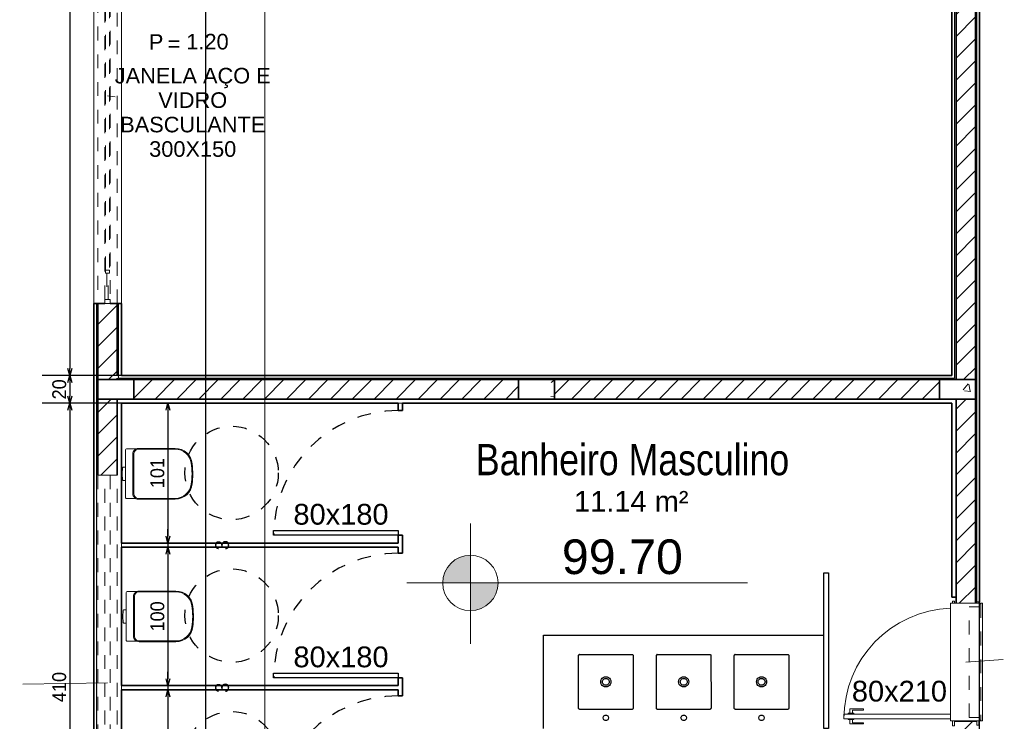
# Model space of a CAD drawing. Header units: millimetres. Extents: x -109 to 627, y -178 to 173.
# Tile 54 of 178: x -15 to -8, y 33 to 38. Entities that reach past the tile are written whole.
import ezdxf

# ---------------------------------------------------------------- set-up
doc = ezdxf.new("R2010")
doc.units = ezdxf.units.MM
for name, pattern in [('ACAD_ISO03W100', [30, 12, -18]), ('CONTINU', [0]), ('Traço Curto', [0.00153, 0.001, -0.00053])]:
    doc.linetypes.add(name, pattern=pattern)
doc.layers.add('A-PAREDE', color=5, linetype='Continuous')
doc.layers.add('LOUÇAS', color=1, linetype='Continuous')
for name, color, linetype, lineweight in [('ARQ - ALVENARIA - OSSO', 2, 'Continuous', 35), ('ARQ - BANCADAS', 2, 'Continuous', 9), ('ARQ - COTA_NÍVEL', 2, 'Continuous', 5), ('ARQ - DIVISORIA', 3, 'Continuous', 35), ('ARQ - JANELA', 2, 'Traço Curto', 5), ('ARQ - PAREDE VISTA', 4, 'Continuous', 9), ('ARQ - PAREDES_HACHURA', 9, 'Continuous', 35), ('ARQ - PAREDES_REVESTIMENTO', 3, 'Continuous', 35), ('ARQ - PILAR', 4, 'Continuous', 15), ('ARQ - PORTA', 3, 'Continuous', 9), ('ARQ - PORTA_FOLHA', 3, 'Continuous', 20), ('ARQ - PORTA_GIRO', 1, 'Continuous', 5), ('ARQ - SIMBOLO_CORTE', 2, 'Continuous', 5), ('ARQ -SIMBOLO_PORTA', 2, 'Continuous', 9), ('ARQ -TEXTO_AMBIENTE', 2, 'Continuous', 5), ('ARQ -TEXTO_JANELA', 2, 'Continuous', 9), ('Equipamentos hidráulicos', 2, 'Continuous', 5)]:
    doc.layers.add(name, color=color, linetype=linetype, lineweight=lineweight)
doc.styles.add('Arial Narrow', font='ARIALN.TTF', dxfattribs={"height": 0.225})
doc.styles.add('Arial_2', font='arial.ttf', dxfattribs={"height": 0.15})
doc.styles.add('Arial_3', font='arial.ttf', dxfattribs={"height": 0.0015})
doc.styles.add('Arial_4', font='arial.ttf', dxfattribs={"height": 0.1125})
doc.styles.add('GULIM', font='Gulim.ttf')
doc.dimstyles.new('GULIM-100', dxfattribs={"dimtxt": 0.1, "dimasz": 0.05, "dimexe": 0.2, "dimexo": 0, "dimgap": 0.025, "dimtad": 1, "dimdec": 0, "dimlfac": 100, "dimzin": 12, "dimdsep": 46, "dimtxsty": 'GULIM', "dimblk": 'OPEN30', "dimcen": 0, "dimclrd": 152, "dimclre": 152, "dimclrt": 152, "dimaunit": 1, "dimadec": 0, "dimazin": 0, "dimtfac": 1.875, "dimtdec": 0, "dimtmove": 2, "dimatfit": 3, "dimldrblk": 'OPEN30', "dimfxl": 0, "dimtolj": 1, "dimtzin": 12, "dimlwd": -1, "dimarcsym": 0})
pattern_1 = [(50, (-17.2688, 35.45875), (0.54629, -0.047295), [0.056985, -0.628837]), (355, (-17.2688, 35.45875), (-0.1054, 0.573222), [0.045988, -0.50287]), (100.451, (-17.2228, 35.45476), (0.44084, 0.525572), [0.048987, -0.533862]), (46.184, (-17.2688, 35.6107), (0.81291, -0.12603), [0.08598, -0.942756]), (96.636, (-17.2008, 35.6007), (0.71181, 0.74206), [0.07298, -0.80079]), (351.184, (-17.2688, 35.6107), (0.712045, 0.74242), [0.06898, -0.753805]), (21, (-17.1928, 35.57273), (0.454867, -0.306212), [0.056985, -0.628837]), (326, (-17.1928, 35.5727), (0.185717, 0.55245), [0.045988, -0.50287]), (71.451, (-17.1548, 35.54773), (0.64037, 0.245952), [0.048987, -0.533862]), (37.5, (-17.26879, 35.45875), (0.0092036, 0.254051), [0.024994, -0.471878, 0.024994, -0.484874, -0.504869]), (37.5, (-17.26879, 35.45875), (0.0092036, 0.254051), [-1.00674, 0.024994, -0.479876]), (7.5, (-17.2688, 35.45875), (0.200409, 0.30066), [0.024994, -0.265931, 0.024994, -0.459881, -0.19195]), (7.5, (-17.2688, 35.45875), (0.200409, 0.30066), [-0.775799, 0.024994, -0.166957]), (327.5, (-17.43874, 35.45875), (0.4063776, -0.017073), [0.024994, -0.164957, 0.024994, -0.568853, -0.788796]), (327.5, (-17.43874, 35.45875), (0.4063776, -0.017073), [-0.784797, 0.024994, -0.763802]), (317.5, (-17.51472, 35.45875), (0.443884, 0.075988), [0.024994, -0.222942, 0.024994, -0.369904, -0.559855]), (317.5, (-17.51472, 35.45875), (0.443884, 0.075988), [-0.641834, 0.024994, -0.534861])]
pattern_2 = [(45, (-17.26879, 35.45875), (-0.0791755, 0.0791755), [])]

# ---------------------------------------------------------------- blocks, each defined once
blk = doc.blocks.new('POR_PM_GIRO_1FL - 80 x 210 cm Externa-V3-NÍVEL 1')
at = {"layer": 'ARQ - PORTA'}
for p, q in [((-0.4369, 0.7393), (-0.4369, 0.8383)), ((-0.4369, 0.8383), (-0.4051, 0.8383)), ((-0.4051, 0.8183), (-0.4275, 0.8183)), ((-0.4275, 0.8183), (-0.4275, 0.7393)), ((-0.4, 0.8492), (-0.4051, 0.8492)), ((-0.4051, 0.8492), (-0.4051, 0.8283)), ((-0.4051, 0.8283), (-0.4051, 0.8073)), ((-0.4051, 0.8073), (-0.4, 0.8073)), ((-0.365, 0.8492), (-0.3599, 0.8492)), ((-0.3599, 0.8073), (-0.365, 0.8073)), ((-0.3599, 0.8492), (-0.3599, 0.8283)), ((-0.3281, 0.8383), (-0.3599, 0.8383)), ((-0.3599, 0.8283), (-0.3599, 0.8073)), ((-0.3599, 0.8183), (-0.3375, 0.8183)), ((-0.3375, 0.8183), (-0.3375, 0.7393)), ((-0.3281, 0.7393), (-0.3281, 0.8383)), ((-0.4275, 0.7393), (-0.4369, 0.7393)), ((-0.3375, 0.7393), (-0.3281, 0.7393)), ((-0.45, 0.095), (-0.415, 0.095)), ((-0.45, 0.08), (-0.45, 0.095)), ((-0.415, 0.08), (-0.45, 0.08)), ((-0.42, -0.08), (-0.42, 0.08)), ((0.435, 0.095), (0.45, 0.095)), ((0.45, 0.08), (0.435, 0.08)), ((0.45, 0.095), (0.45, 0.08)), ((-0.445, -0.08), (-0.415, -0.08)), ((-0.445, -0.095), (-0.445, -0.08)), ((-0.415, -0.095), (-0.445, -0.095)), ((0.435, -0.08), (0.445, -0.08)), ((0.445, -0.095), (0.435, -0.095)), ((0.445, -0.08), (0.445, -0.095))]:
    blk.add_line(p, q, dxfattribs=at)
at = {"layer": 'ARQ - PORTA_FOLHA'}
for p, q in [((-0.4, 0.88), (-0.365, 0.88)), ((-0.4, 0.11), (-0.4, 0.88)), ((-0.365, 0.88), (-0.365, 0.11))]:
    blk.add_line(p, q, dxfattribs=at)
at = {"layer": 'ARQ - PORTA_GIRO'}
blk.add_arc((-0.4, 0.0805), 0.8, 2.12242, 89.96776, dxfattribs=at)
blk = doc.blocks.new('JANELA BASCULANTE PRÁTICA DE REVIT - JANELA AÇO E VIDRO BASCULANTE 300X150-V5-NÍVEL 1')
at = {"layer": 'ARQ - JANELA'}
for p, q in [((1.5, 0.07), (-1.5, 0.07)), ((-1.47, 0.02), (-1.5, 0.02)), ((-1.5, 0.02), (-1.5, -0.02)), ((-1.47, -0.02), (-1.47, 0.02)), ((-1.47, 0.02), (1.47, 0.02)), ((-1.28, 0.005), (-1.47, 0.005)), ((-1.47, 0.005), (-1.47, -0.005)), ((-1.26, 0.015), (-1.28, 0.015)), ((-1.28, 0.015), (-1.28, -0.015)), ((-1.28, -0.005), (-1.28, 0.005)), ((-1.26, -0.015), (-1.26, 0.015)), ((-1.26, 0.015), (1.26, 0.015)), ((1.28, 0.015), (1.26, 0.015)), ((1.26, 0.015), (1.26, -0.015)), ((1.28, -0.015), (1.28, 0.015)), ((1.47, 0.005), (1.28, 0.005)), ((1.28, 0.005), (1.28, -0.005)), ((1.5, 0.02), (1.47, 0.02)), ((1.47, 0.02), (1.47, -0.02)), ((1.47, -0.005), (1.47, 0.005)), ((1.5, -0.02), (1.5, 0.02)), ((-1.5, -0.02), (-1.47, -0.02)), ((-1.5, -0.07), (1.4993, -0.07)), ((-1.47, -0.005), (-1.28, -0.005)), ((1.47, -0.02), (-1.47, -0.02)), ((-1.28, -0.015), (-1.26, -0.015)), ((1.26, -0.015), (-1.26, -0.015)), ((1.26, -0.015), (1.28, -0.015)), ((1.28, -0.005), (1.47, -0.005)), ((1.47, -0.02), (1.5, -0.02))]:
    blk.add_line(p, q, dxfattribs=at)
blk = doc.blocks.new('JANELA BASCULANTE PRÁTICA DE REVIT - JANELA AÇO E VIDRO BASCULANTE 300X60-6372257-NÍVEL 1')
at = {"layer": 'ARQ - JANELA'}
for p, q in [((1.5, 0.07), (-1.5, 0.07)), ((-1.5, 0.07), (-1.5, 0.02)), ((-1.5, -0.02), (-1.5, 0.02)), ((-1.5, 0.02), (1.5, 0.02)), ((1.5, 0.02), (1.5, 0.07)), ((1.5, 0.02), (1.5, -0.02)), ((-1.5, -0.02), (-1.5, -0.07)), ((1.5, -0.02), (-1.5, -0.02)), ((-1.5, -0.07), (1.5, -0.07)), ((1.5, -0.07), (1.5, -0.02))]:
    blk.add_line(p, q, dxfattribs=at)
blk = doc.blocks.new('JA Maxim Ar 1F1 - Maxim Ar 0_80x0_50-6390869-NÍVEL 1')
at = {"layer": 'ARQ - JANELA'}
for p, q in [((-0.42, 0.11), (0.42, 0.11)), ((-0.42, 0.1), (-0.42, 0.11)), ((0.42, 0.1), (-0.42, 0.1)), ((-0.4, 0.025), (-0.4, 0.1)), ((0.4, 0.1), (0.4, 0.025)), ((0.42, 0.11), (0.42, 0.1)), ((0.4, 0.025), (-0.4, 0.025))]:
    blk.add_line(p, q, dxfattribs=at)
blk = doc.blocks.new('Pedra - Peitoril - Tipo 1-6390871-NÍVEL 1')
at = {"layer": 'ARQ - BANCADAS'}
for p, q in [((-0.3803, -0.23), (-0.3803, 0)), ((0.4697, 0), (-0.3803, 0)), ((0.4697, 0), (0.4697, -0.23)), ((0.4697, -0.23), (-0.3803, -0.23))]:
    blk.add_line(p, q, dxfattribs=at)
blk = doc.blocks.new('Deca_Bacia Sanitaria Convencional Quadra_P_21 - P_21_Branco Gelo GE17-6407791-NÍVEL 1')
at = {"layer": 'Equipamentos hidráulicos'}
for p, q in [((3.1323, -4.3801), (3.1323, -4.2542)), ((3.1383, -4.2482), (3.2088, -4.2482)), ((3.1077, -4.4279), (3.11, -4.3849)), ((3.1161, -4.3801), (3.1323, -4.3801)), ((3.1323, -4.3801), (3.1323, -4.4757)), ((3.11, -4.471), (3.1077, -4.4279)), ((3.1323, -4.4757), (3.1161, -4.4757)), ((3.1323, -4.6016), (3.1323, -4.4757)), ((3.2086, -4.6072), (3.1362, -4.6072))]:
    blk.add_line(p, q, dxfattribs=at)
for centre, radius, start, end in [((3.1383, -4.2542), 0.006, 90, 180), ((3.1161, -4.3864), 0.00628, 90, 166), ((3.1161, -4.4695), 0.00628, 194, 270), ((3.4946, -4.4879), 0.1199, 327.88825, 328.48945), ((3.4946, -4.4879), 0.1199, 340.97524, 344.05786), ((3.1383, -4.6016), 0.006, 180, 249.21108)]:
    blk.add_arc(centre, radius, start, end, dxfattribs=at)
blk = doc.blocks.new('Deca_Shared_Assento_P_21 - AP_215_Branco Gelo GE17-6407792-NÍVEL 1')
at = {"layer": 'Equipamentos hidráulicos'}
for p, q in [((3.2211, -4.2504), (3.4916, -4.2504)), ((3.4913, -4.2448), (3.2248, -4.2448)), ((3.1847, -4.2848), (3.1847, -4.5707)), ((3.1918, -4.5736), (3.1918, -4.282)), ((3.2211, -4.6051), (3.4916, -4.6051)), ((3.2248, -4.6108), (3.4913, -4.6108))]:
    blk.add_line(p, q, dxfattribs=at)
for centre, radius, start, end in [((3.2247, -4.2848), 0.04, 89.84772, 180.1118), ((3.2253, -4.2837), 0.0336, 97.18985, 177.03508), ((3.4916, -4.3678), 0.123, 5.81372, 90.12648), ((3.4912, -4.3671), 0.1167, 7.4549, 89.83226), ((2.9392, -4.4394), 0.6734, 0.98733, 7.4549), ((2.9147, -4.4278), 0.703, 359.57807, 5.91611), ((2.9392, -4.4162), 0.6734, 352.5451, 359.01267), ((2.9147, -4.4278), 0.703, 354.08549, 359.5781), ((3.4916, -4.4878), 0.123, 269.88205, 354.19539), ((3.4912, -4.4884), 0.1167, 270.16774, 352.5451), ((3.2247, -4.5708), 0.04, 179.84831, 270.11285), ((3.2253, -4.5718), 0.0336, 182.96492, 262.81015)]:
    blk.add_arc(centre, radius, start, end, dxfattribs=at)
blk = doc.blocks.new('Identificação de Janela - Modelo 1-6080617-NÍVEL 1')
at = {"layer": 'ARQ -TEXTO_JANELA', "char_height": 0.0015, "attachment_point": 1, "style": 'Arial_3'}
for s, insert, width in [('P', (-0.004488, 0.005716), 0.00168354), ('=', (-0.00267, 0.00556), 0.00152321)]:
    blk.add_mtext(s, dxfattribs=dict(at, insert=insert, width=width))
blk = doc.blocks.new('_Open30')
at = {"color": 0, "linetype": 'ByBlock', "lineweight": -2}
for p, q in [((-1, 0.27), (0, 0)), ((0, 0), (-1, -0.27)), ((0, 0), (-1, 0))]:
    blk.add_line(p, q, dxfattribs=at)
blk = doc.blocks.new('*D709')
at = {"layer": 'A-PAREDE', "color": 152, "lineweight": -2, "transparency": 16777216}
for p, q in [((-14.1672, 43.7287), (-14.7395, 43.7287)), ((-14.1672, 35.3309), (-14.7395, 35.3309))]:
    blk.add_line(p, q, dxfattribs=at)
at = {"layer": 'A-PAREDE', "color": 152, "transparency": 16777216}
blk.add_line((-14.5395, 43.6787), (-14.5395, 35.3809), dxfattribs=at)
at = {"layer": 'Defpoints', "color": 0, "transparency": 16777216}
for p in [(-14.1672, 43.7287), (-14.5395, 35.3309), (-14.1672, 35.3309)]:
    blk.add_point(p, dxfattribs=at)
at = {"layer": 'A-PAREDE', "color": 152, "transparency": 16777216, "xscale": 0.05, "yscale": 0.05, "zscale": 0.05}
for p, rotation in [((-14.5395, 43.7287), 90), ((-14.5395, 35.3309), 270)]:
    blk.add_blockref('_Open30', p, dxfattribs=dict(at, rotation=rotation))
at = {"layer": 'A-PAREDE', "color": 152, "transparency": 16777216, "insert": (-14.6158, 39.5298), "char_height": 0.1, "attachment_point": 5, "rotation": 90, "style": 'GULIM'}
blk.add_mtext('\\A1;840', dxfattribs=at)
blk = doc.blocks.new('*D710')
at = {"color": 152, "lineweight": -2, "transparency": 16777216}
for p, q in [((-14.1672, 35.3309), (-14.7395, 35.3309)), ((-14.1672, 35.1309), (-14.7395, 35.1309))]:
    blk.add_line(p, q, dxfattribs=at)
at = {"color": 152, "transparency": 16777216}
blk.add_line((-14.5395, 35.2809), (-14.5395, 35.1809), dxfattribs=at)
at = {"layer": 'Defpoints', "color": 0, "transparency": 16777216}
for p in [(-14.1672, 35.3309), (-14.5395, 35.1309), (-14.1672, 35.1309)]:
    blk.add_point(p, dxfattribs=at)
at = {"color": 152, "transparency": 16777216, "xscale": 0.05, "yscale": 0.05, "zscale": 0.05}
for p, rotation in [((-14.5395, 35.3309), 90), ((-14.5395, 35.1309), 270)]:
    blk.add_blockref('_Open30', p, dxfattribs=dict(at, rotation=rotation))
at = {"color": 152, "transparency": 16777216, "insert": (-14.6157, 35.2309), "char_height": 0.1, "attachment_point": 5, "rotation": 90, "style": 'GULIM'}
blk.add_mtext('\\A1;20', dxfattribs=at)
blk = doc.blocks.new('*D711')
at = {"color": 152, "lineweight": -2, "transparency": 16777216}
for p, q in [((-14.1672, 35.1309), (-14.7395, 35.1309)), ((-14.1672, 31.032), (-14.7395, 31.032))]:
    blk.add_line(p, q, dxfattribs=at)
at = {"color": 152, "transparency": 16777216}
blk.add_line((-14.5395, 35.0809), (-14.5395, 31.082), dxfattribs=at)
at = {"layer": 'Defpoints', "color": 0, "transparency": 16777216}
for p in [(-14.1672, 35.1309), (-14.5395, 31.032), (-14.1672, 31.032)]:
    blk.add_point(p, dxfattribs=at)
at = {"color": 152, "transparency": 16777216, "xscale": 0.05, "yscale": 0.05, "zscale": 0.05}
for p, rotation in [((-14.5395, 35.1309), 90), ((-14.5395, 31.032), 270)]:
    blk.add_blockref('_Open30', p, dxfattribs=dict(at, rotation=rotation))
at = {"color": 152, "transparency": 16777216, "insert": (-14.6159, 33.0814), "char_height": 0.1, "attachment_point": 5, "rotation": 90, "style": 'GULIM'}
blk.add_mtext('\\A1;410', dxfattribs=at)
blk = doc.blocks.new('*D719')
at = {"layer": 'A-PAREDE', "color": 152, "lineweight": -2, "transparency": 16777216}
for p, q in [((-14.3672, 52.7264), (-15.2643, 52.7264)), ((-14.3672, 9.3376), (-15.2643, 9.3376))]:
    blk.add_line(p, q, dxfattribs=at)
at = {"layer": 'A-PAREDE', "color": 152, "transparency": 16777216}
blk.add_line((-15.0643, 9.3876), (-15.0643, 52.6764), dxfattribs=at)
at = {"layer": 'Defpoints', "color": 0, "transparency": 16777216}
for p in [(-15.0643, 52.7264), (-14.3672, 52.7264), (-14.3672, 9.3376)]:
    blk.add_point(p, dxfattribs=at)
at = {"layer": 'A-PAREDE', "color": 152, "transparency": 16777216, "xscale": 0.05, "yscale": 0.05, "zscale": 0.05}
for p, rotation in [((-15.0643, 52.7264), 90), ((-15.0643, 9.3376), 270)]:
    blk.add_blockref('_Open30', p, dxfattribs=dict(at, rotation=rotation))
at = {"layer": 'A-PAREDE', "color": 152, "transparency": 16777216, "insert": (-15.1407, 31.032), "char_height": 0.1, "attachment_point": 5, "rotation": 90, "style": 'GULIM'}
blk.add_mtext('\\A1;4339', dxfattribs=at)
blk = doc.blocks.new('7407317_p')
at = {"linetype": 'CONTINU'}
for points in [[(0, 0.249, 1.00002), (0, 0.214)], [(0, 0.214, 1.00004), (0, 0.249)], [(-0.1703, 0.175, 0.414575), (-0.1753, 0.17)], [(0.1754, 0.17, 0.41461), (0.1704, 0.175)], [(0, 0.0325, 1.00002), (0, -0.0325)], [(0, 0.0222, 1.00002), (0, -0.0223)], [(0, -0.0325, 1.00002), (0, 0.0325)], [(0, -0.0223, 1.00006), (0, 0.0222)], [(-0.1736, -0.1735, -0.197037), (-0.175, -0.17)], [(-0.175, -0.17, 0.414577), (-0.17, -0.175)], [(-0.17, -0.175, -0.197039), (-0.1736, -0.1735)], [(0.1706, -0.175, 0.413841), (0.175, -0.1706)]]:
    blk.add_lwpolyline(points, format="xyb", dxfattribs=at)
for points in [[(-0.1753, 0.17), (-0.175, -0.17)], [(-0.1703, 0.175), (0.1704, 0.175)], [(0.175, -0.1706), (0.1754, 0.17)], [(-0.17, -0.175), (0.1706, -0.175)]]:
    blk.add_lwpolyline(points, dxfattribs=at)
blk = doc.blocks.new('*D757')
at = {"layer": 'A-PAREDE', "color": 152, "lineweight": -2, "transparency": 16777216}
for p, q in [((-14.1672, 35.1309), (-13.6307, 35.1309)), ((-14.1672, 34.1212), (-13.6307, 34.1212))]:
    blk.add_line(p, q, dxfattribs=at)
at = {"layer": 'A-PAREDE', "color": 152, "transparency": 16777216}
blk.add_line((-13.8307, 35.0809), (-13.8307, 34.1712), dxfattribs=at)
at = {"layer": 'Defpoints', "color": 0, "transparency": 16777216}
for p in [(-14.1672, 35.1309), (-14.1672, 34.1212), (-13.8307, 34.1212)]:
    blk.add_point(p, dxfattribs=at)
at = {"layer": 'A-PAREDE', "color": 152, "transparency": 16777216, "xscale": 0.05, "yscale": 0.05, "zscale": 0.05}
for p, rotation in [((-13.8307, 35.1309), 90), ((-13.8307, 34.1212), 270)]:
    blk.add_blockref('_Open30', p, dxfattribs=dict(at, rotation=rotation))
at = {"layer": 'A-PAREDE', "color": 152, "transparency": 16777216, "insert": (-13.9071, 34.626), "char_height": 0.1, "attachment_point": 5, "rotation": 90, "style": 'GULIM'}
blk.add_mtext('\\A1;101', dxfattribs=at)
blk = doc.blocks.new('*D758')
at = {"color": 152, "transparency": 16777216}
for p, q in [((-13.8307, 34.1712), (-13.8307, 34.2212)), ((-13.8307, 34.1212), (-13.8307, 34.0912)), ((-13.8307, 34.0412), (-13.8307, 33.9912))]:
    blk.add_line(p, q, dxfattribs=at)
at = {"color": 152, "lineweight": -2, "transparency": 16777216}
for p, q in [((-14.1672, 34.1212), (-13.6307, 34.1212)), ((-14.1672, 34.0912), (-13.6307, 34.0912))]:
    blk.add_line(p, q, dxfattribs=at)
at = {"layer": 'Defpoints', "color": 0, "transparency": 16777216}
for p in [(-14.1672, 34.1212), (-14.1672, 34.0912), (-13.8307, 34.0912)]:
    blk.add_point(p, dxfattribs=at)
at = {"color": 152, "transparency": 16777216, "xscale": 0.05, "yscale": 0.05, "zscale": 0.05}
for p, rotation in [((-13.8307, 34.1212), 270), ((-13.8307, 34.0912), 90)]:
    blk.add_blockref('_Open30', p, dxfattribs=dict(at, rotation=rotation))
at = {"color": 152, "transparency": 16777216, "insert": (-13.4394, 34.1062), "char_height": 0.1, "attachment_point": 5, "rotation": 90, "style": 'GULIM'}
blk.add_mtext('\\A1;3', dxfattribs=at)
blk = doc.blocks.new('*D759')
at = {"color": 152, "lineweight": -2, "transparency": 16777216}
for p, q in [((-14.1672, 34.0912), (-13.6307, 34.0912)), ((-14.1672, 33.0914), (-13.6307, 33.0914))]:
    blk.add_line(p, q, dxfattribs=at)
at = {"color": 152, "transparency": 16777216}
blk.add_line((-13.8307, 34.0412), (-13.8307, 33.1414), dxfattribs=at)
at = {"layer": 'Defpoints', "color": 0, "transparency": 16777216}
for p in [(-14.1672, 34.0912), (-14.1672, 33.0914), (-13.8307, 33.0914)]:
    blk.add_point(p, dxfattribs=at)
at = {"color": 152, "transparency": 16777216, "xscale": 0.05, "yscale": 0.05, "zscale": 0.05}
for p, rotation in [((-13.8307, 34.0912), 90), ((-13.8307, 33.0914), 270)]:
    blk.add_blockref('_Open30', p, dxfattribs=dict(at, rotation=rotation))
at = {"color": 152, "transparency": 16777216, "insert": (-13.9071, 33.5913), "char_height": 0.1, "attachment_point": 5, "rotation": 90, "style": 'GULIM'}
blk.add_mtext('\\A1;100', dxfattribs=at)
blk = doc.blocks.new('*D760')
at = {"color": 152, "transparency": 16777216}
for p, q in [((-13.8307, 33.1414), (-13.8307, 33.1914)), ((-13.8307, 33.0914), (-13.8307, 33.0614)), ((-13.8307, 33.0114), (-13.8307, 32.9614))]:
    blk.add_line(p, q, dxfattribs=at)
at = {"color": 152, "lineweight": -2, "transparency": 16777216}
for p, q in [((-14.1672, 33.0914), (-13.6307, 33.0914)), ((-14.1672, 33.0614), (-13.6307, 33.0614))]:
    blk.add_line(p, q, dxfattribs=at)
at = {"layer": 'Defpoints', "color": 0, "transparency": 16777216}
for p in [(-14.1672, 33.0914), (-14.1672, 33.0614), (-13.8307, 33.0614)]:
    blk.add_point(p, dxfattribs=at)
at = {"color": 152, "transparency": 16777216, "xscale": 0.05, "yscale": 0.05, "zscale": 0.05}
for p, rotation in [((-13.8307, 33.0914), 270), ((-13.8307, 33.0614), 90)]:
    blk.add_blockref('_Open30', p, dxfattribs=dict(at, rotation=rotation))
at = {"color": 152, "transparency": 16777216, "insert": (-13.4394, 33.0764), "char_height": 0.1, "attachment_point": 5, "rotation": 90, "style": 'GULIM'}
blk.add_mtext('\\A1;3', dxfattribs=at)
blk = doc.blocks.new('*D761')
at = {"color": 152, "lineweight": -2, "transparency": 16777216}
for p, q in [((-14.1672, 33.0614), (-13.6307, 33.0614)), ((-14.1672, 32.0617), (-13.6307, 32.0617))]:
    blk.add_line(p, q, dxfattribs=at)
at = {"color": 152, "transparency": 16777216}
blk.add_line((-13.8307, 33.0114), (-13.8307, 32.1117), dxfattribs=at)
at = {"layer": 'Defpoints', "color": 0, "transparency": 16777216}
for p in [(-14.1672, 33.0614), (-14.1672, 32.0617), (-13.8307, 32.0617)]:
    blk.add_point(p, dxfattribs=at)
at = {"color": 152, "transparency": 16777216, "xscale": 0.05, "yscale": 0.05, "zscale": 0.05}
for p, rotation in [((-13.8307, 33.0614), 90), ((-13.8307, 32.0617), 270)]:
    blk.add_blockref('_Open30', p, dxfattribs=dict(at, rotation=rotation))
at = {"color": 152, "transparency": 16777216, "insert": (-13.9071, 32.5616), "char_height": 0.1, "attachment_point": 5, "rotation": 90, "style": 'GULIM'}
blk.add_mtext('\\A1;100', dxfattribs=at)
blk = doc.blocks.new('Elevações de ponto - Cota de Nível 1-825078-NÍVEL 1')
at = {"layer": 'ARQ - COTA_NÍVEL'}
h = blk.add_hatch(color=256, dxfattribs=at)
edge = h.paths.add_edge_path(flags=0)
edge.add_line((0, 0.002278), (0, 0.000678))
edge.add_line((0, 0.000678), (-0.0016, 0.000678))
edge.add_arc((0, 0.000678), 0.0016, 90, 180, ccw=False)
h = blk.add_hatch(color=256, dxfattribs=at)
edge = h.paths.add_edge_path(flags=0)
edge.add_arc((0, 0.000678), 0.0016, 270, 360, ccw=False)
edge.add_line((0, -0.000922), (0, 0.000678))
edge.add_line((0, 0.000678), (0.0016, 0.000678))
for p, q in [((0, 0.004106), (0, -0.002843)), ((0, -0.00218), (0, 0.003078)), ((0, 0.000678), (0, 0.002278)), ((-0.003665, 0.000678), (0.016004, 0.000678)), ((-0.0016, 0.000678), (0, 0.000678)), ((0.0016, 0.000678), (0, 0.000678)), ((0, 0.000678), (0, -0.000922))]:
    blk.add_line(p, q, dxfattribs=at)
blk.add_circle((0, 0.000678), 0.0016, dxfattribs=at)
for start, end in [(90, 180), (270, 360)]:
    blk.add_arc((0, 0.000678), 0.0016, start, end, dxfattribs=at)
blk = doc.blocks.new('*D998')
at = {"color": 152, "lineweight": -2, "transparency": 16777216}
for p, q in [((-14.0773, 43.8986), (-13.36, 43.8986)), ((-14.0773, 9.3376), (-13.36, 9.3376))]:
    blk.add_line(p, q, dxfattribs=at)
at = {"color": 152, "transparency": 16777216}
blk.add_line((-13.56, 43.8486), (-13.56, 9.3876), dxfattribs=at)
at = {"layer": 'Defpoints', "color": 0, "transparency": 16777216}
for p in [(-14.0773, 43.8986), (-14.0773, 9.3376), (-13.56, 9.3376)]:
    blk.add_point(p, dxfattribs=at)
at = {"color": 152, "transparency": 16777216, "xscale": 0.05, "yscale": 0.05, "zscale": 0.05}
for p, rotation in [((-13.56, 43.8986), 90), ((-13.56, 9.3376), 270)]:
    blk.add_blockref('_Open30', p, dxfattribs=dict(at, rotation=rotation))
at = {"color": 152, "transparency": 16777216, "insert": (-13.6363, 26.6181), "char_height": 0.1, "attachment_point": 5, "rotation": 90, "style": 'GULIM'}
blk.add_mtext('\\A1;3456', dxfattribs=at)

msp = doc.modelspace()

# ---------------------------------------------------------------- hatches: boundary and pattern name
at = {"layer": 'ARQ - PAREDES_HACHURA'}
h = msp.add_hatch(color=256, dxfattribs=at)
h.paths.add_polyline_path([(-14.33719, 9.36758), (-14.33719, 10.05741), (-14.34719, 10.05741), (-14.34719, 9.36758)], flags=0)
h.paths.add_polyline_path([(-14.33719, 13.05661), (-14.33719, 14.41626), (-14.34719, 14.41626), (-14.34719, 13.05661)], flags=0)
h.paths.add_polyline_path([(-14.33719, 17.41582), (-14.33727, 18.6555), (-14.34719, 18.65518), (-14.34719, 17.41582)], flags=0)
h.paths.add_polyline_path([(-14.34719, 21.65472), (-14.33719, 21.65472), (-14.33719, 23.01345), (-14.34719, 23.01345), (-14.34719, 22.20426)], flags=0)
h.paths.add_polyline_path([(-14.33719, 26.01267), (-14.33719, 26.70309), (-14.33719, 35.85071), (-14.34719, 35.85071), (-14.34719, 26.01267)], flags=0)
h.paths.add_polyline_path([(-14.33719, 38.85092), (-14.33719, 40.21057), (-14.34719, 40.21057), (-14.34719, 38.85092)], flags=0)
h.paths.add_polyline_path([(-14.34719, 43.20882), (-14.33719, 43.20882), (-14.33719, 43.89864), (-14.34719, 43.89864), (-14.34719, 43.72868)], flags=0)
h = msp.add_hatch(color=256, dxfattribs=at)
h.paths.add_polyline_path([(-14.18723, 35.31086), (-14.18723, 35.85073), (-14.19722, 35.85073), (-14.19722, 35.31086), (-14.19184, 35.31086)], flags=0)
h.paths.add_polyline_path([(-14.18723, 38.84922), (-14.18723, 40.20965), (-14.19722, 40.2096), (-14.19722, 38.84922)], flags=0)
h.paths.add_polyline_path([(-14.19722, 43.20882), (-14.18723, 43.20882), (-14.18723, 43.74868), (-14.19722, 43.74866), (-14.19722, 43.72868)], flags=0)
for points in [[(-7.99883, 33.69628), (-7.98883, 33.69628), (-7.98883, 42.81392), (-7.99883, 42.81392), (-7.99883, 35.1609)], [(-8.13879, 35.31086), (-8.13879, 42.80892), (-8.14879, 42.80892), (-8.14879, 35.31086)], [(-8.25876, 35.30087), (-8.13879, 35.30087), (-8.13879, 35.31086), (-14.19722, 35.31086), (-14.19722, 35.30087), (-8.37151, 35.30087)]]:
    msp.add_hatch(color=256, dxfattribs=at).paths.add_polyline_path(points, flags=0)
h = msp.add_hatch(dxfattribs=at)
h.set_pattern_fill('FP_6', color=256, scale=0.999741, style=0, pattern_type=2)
h.set_pattern_definition(pattern_2)
h.paths.add_polyline_path([(-14.19722, 35.30087), (-14.19722, 35.85073), (-14.33719, 35.85071), (-14.33719, 35.30087)], flags=0)
h.paths.add_polyline_path([(-14.2872, 38.84995), (-14.19722, 38.84995), (-14.19722, 39.39981), (-14.33719, 39.39981), (-14.33719, 38.84995)], flags=0)
h = msp.add_hatch(dxfattribs=at)
h.set_pattern_fill('FP_6', color=256, scale=0.999741, style=0, pattern_type=2)
h.set_pattern_definition(pattern_2)
h.paths.add_polyline_path([(-8.13879, 35.30087), (-7.99883, 35.30087), (-7.99883, 39.39981), (-8.13879, 39.39981), (-8.13879, 35.31086)], flags=0)
h = msp.add_hatch(dxfattribs=at)
h.set_pattern_fill('FP_6', color=256, scale=0.999741, style=0, pattern_type=2)
h.set_pattern_definition(pattern_2)
h.paths.add_polyline_path([(-13.46434, 35.1609), (-11.29798, 35.1609), (-11.29798, 35.30087), (-14.07726, 35.30087), (-14.07726, 35.1609)], flags=0)
h = msp.add_hatch(dxfattribs=at)
h.set_pattern_fill('FP_6', color=256, scale=0.999741, style=0, pattern_type=2)
h.set_pattern_definition(pattern_2)
h.paths.add_polyline_path([(-8.37151, 35.1609), (-8.25876, 35.1609), (-8.25876, 35.30087), (-11.03804, 35.30087), (-11.03804, 35.1609)], flags=0)
h = msp.add_hatch(dxfattribs=at)
h.set_pattern_fill('FP_6', color=256, scale=0.999741, style=0, pattern_type=2)
h.set_pattern_definition(pattern_2)
h.paths.add_polyline_path([(-14.33719, 31.06197), (-14.19722, 31.06197), (-14.19722, 31.61182), (-14.33719, 31.61182)], flags=0)
h.paths.add_polyline_path([(-14.33719, 34.61105), (-14.19722, 34.61105), (-14.19722, 35.1609), (-14.33719, 35.1609)], flags=0)
h = msp.add_hatch(dxfattribs=at)
h.set_pattern_fill('FP_6', color=256, scale=0.999741, style=0, pattern_type=2)
h.set_pattern_definition(pattern_2)
h.paths.add_polyline_path([(-8.00024, 33.68629), (-7.99883, 33.68629), (-7.99883, 35.1609), (-8.13879, 35.1609), (-8.13879, 33.68629)], flags=0)
h.paths.add_polyline_path([(-8.13879, 32.01434), (-7.99883, 32.01434), (-7.99883, 32.83151), (-8.13879, 32.83151)])
at = {"layer": 'ARQ - PILAR'}
h = msp.add_hatch(dxfattribs=at)
h.set_pattern_fill('FP_1', color=256, scale=0.999741, style=0, pattern_type=2)
h.set_pattern_definition(pattern_1)
h.paths.add_polyline_path([(-11.08803, 35.1609), (-11.03804, 35.1609), (-11.03804, 35.30087), (-11.29798, 35.30087), (-11.29798, 35.1609)], flags=0)
h = msp.add_hatch(dxfattribs=at)
h.set_pattern_fill('FP_1', color=256, scale=0.999741, style=0, pattern_type=2)
h.set_pattern_definition(pattern_1)
h.paths.add_polyline_path([(-8.25876, 35.1609), (-7.99883, 35.1609), (-7.99883, 35.30087), (-8.25876, 35.30087), (-8.25876, 35.26307)], flags=0)

# ---------------------------------------------------------------- linework, layer by layer
at = {"color": 2}
msp.add_lwpolyline([(9.22671, 46.32801), (9.22671, 43.92863), (-5.56946, 43.92863), (-5.59945, 9.33759), (-7.96884, 9.33759), (-7.96884, 46.32801), (9.22671, 46.32801)], dxfattribs=at)
at = {"color": 3, "linetype": 'Continuous'}
for points in [[(-12.16775, 34.21115), (-12.16775, 34.17741), (-13.06752, 34.17741), (-13.06752, 34.21115)], [(-12.16775, 33.18142), (-12.16775, 33.14768), (-13.06752, 33.14768), (-13.06752, 33.18142)]]:
    msp.add_lwpolyline(points, close=True, dxfattribs=at)
at = {"color": 2, "linetype": 'Continuous'}
msp.add_lwpolyline([(-9.09355, 33.90623), (-9.05981, 33.90623), (-9.05981, 32.78152), (-9.09355, 32.78152)], close=True, dxfattribs=at)
msp.add_lwpolyline([(-11.11802, 32.78152), (-11.11802, 33.45635), (-9.09355, 33.45635)], dxfattribs=at)
at = {"color": 254, "linetype": 'ACAD_ISO03W100', "ltscale": 0.005}
for centre in [(-13.37119, 34.62729), (-13.37119, 33.59756), (-13.37119, 32.56783)]:
    msp.add_circle(centre, 0.33741, dxfattribs=at)
for centre in [(-12.16775, 34.17741), (-12.16775, 33.14768), (-12.16775, 32.11794)]:
    msp.add_arc(centre, 0.89977, 90, 180, dxfattribs=at)
at = {"layer": 'ARQ - ALVENARIA - OSSO'}
for p, q in [((-8.13879, 39.39981), (-8.13879, 35.30087)), ((-7.99883, 35.30087), (-7.99883, 39.39981)), ((-14.2872, 35.85073), (-14.33719, 35.85073)), ((-14.33719, 35.85073), (-14.33719, 35.30087)), ((-14.19722, 35.85073), (-14.24721, 35.85073)), ((-14.19722, 35.33086), (-14.19722, 35.85073)), ((-14.33719, 35.30087), (-14.19722, 35.30087)), ((-14.19722, 35.31086), (-14.19722, 35.30087)), ((-11.29798, 35.30087), (-14.07726, 35.30087)), ((-14.07726, 35.30087), (-14.07726, 35.1609)), ((-11.29798, 35.1609), (-11.29798, 35.30087)), ((-8.25876, 35.30087), (-11.03804, 35.30087)), ((-11.03804, 35.30087), (-11.03804, 35.1609)), ((-8.25876, 35.1609), (-8.25876, 35.30087)), ((-8.13879, 35.30087), (-7.99883, 35.30087)), ((-14.33719, 35.1609), (-14.33719, 34.61105)), ((-7.99883, 35.1609), (-14.33719, 35.1609)), ((-14.19722, 34.61105), (-14.19722, 35.1609)), ((-8.13879, 33.68629), (-8.13879, 35.1609)), ((-7.99883, 33.68629), (-7.99883, 35.1609)), ((-14.16723, 35.13091), (-12.16775, 35.13091)), ((-14.16723, 34.12117), (-14.16723, 35.13091)), ((-12.16775, 35.13091), (-12.16775, 35.07718)), ((-12.16775, 35.07718), (-12.13776, 35.07718)), ((-12.13776, 35.13091), (-8.16879, 35.13091)), ((-12.13776, 35.07718), (-12.13776, 35.13091)), ((-8.16879, 35.13091), (-8.16879, 33.73127)), ((-12.16775, 34.17741), (-12.16775, 34.12117)), ((-12.16775, 34.17741), (-12.13776, 34.17741)), ((-12.13776, 34.04744), (-12.13776, 34.17741)), ((-12.16775, 34.12117), (-14.16723, 34.12117)), ((-14.16723, 33.09144), (-14.16723, 34.09118)), ((-14.16723, 34.09118), (-12.16775, 34.09118)), ((-12.16775, 34.09118), (-12.16775, 34.04744)), ((-12.16775, 34.04744), (-12.13776, 34.04744)), ((-8.16879, 33.73127), (-8.13879, 33.73127)), ((-12.16775, 33.14768), (-12.16775, 33.09144)), ((-12.16775, 33.14768), (-12.13776, 33.14768)), ((-12.13776, 33.01771), (-12.13776, 33.14768)), ((-12.16775, 33.09144), (-14.16723, 33.09144)), ((-14.16723, 32.06171), (-14.16723, 33.06145)), ((-14.16723, 33.06145), (-12.16775, 33.06145)), ((-12.16775, 33.06145), (-12.16775, 33.01771)), ((-12.16775, 33.01771), (-12.13776, 33.01771))]:
    msp.add_line(p, q, dxfattribs=at)
at = {"layer": 'ARQ - DIVISORIA'}
for p, q in [((-7.99883, 39.65974), (-7.99883, 35.1609)), ((-14.33719, 35.85071), (-14.34719, 35.85071)), ((-14.18723, 35.85073), (-14.19722, 35.85073)), ((-14.33719, 35.1609), (-14.33719, 35.30087)), ((-14.19722, 35.30087), (-8.13879, 35.30087)), ((-7.99883, 33.69628), (-7.98883, 33.69628))]:
    msp.add_line(p, q, dxfattribs=at)
at = {"layer": 'ARQ - PAREDE VISTA'}
for p, q in [((-7.98883, 42.81392), (-7.98883, 33.69628)), ((-8.14879, 35.31086), (-8.14879, 42.80892)), ((-14.36718, 35.85071), (-14.36718, 38.85092)), ((-14.16723, 38.84922), (-14.16723, 35.85073)), ((-14.34719, 26.01267), (-14.34719, 35.85071)), ((-14.18723, 35.85073), (-14.18723, 35.31086)), ((-14.18723, 35.31086), (-8.14879, 35.31086)), ((-12.13776, 35.13091), (-12.16775, 35.13091)), ((-14.16723, 34.12117), (-14.16723, 34.09118)), ((-14.16723, 33.09144), (-14.16723, 33.06145))]:
    msp.add_line(p, q, dxfattribs=at)
at = {"layer": 'ARQ - PAREDES_REVESTIMENTO'}
for p, q in [((-7.96884, 33.69628), (-7.96884, 42.81392)), ((-8.16879, 42.80892), (-8.16879, 35.33086)), ((-14.36718, 35.85071), (-14.36718, 26.01267)), ((-14.34719, 35.85071), (-14.36718, 35.85071)), ((-14.16723, 35.85073), (-14.18723, 35.85073)), ((-14.16723, 35.33086), (-14.16723, 35.85073)), ((-8.16879, 35.33086), (-14.16723, 35.33086)), ((-7.97384, 33.69628), (-7.96884, 33.69628))]:
    msp.add_line(p, q, dxfattribs=at)
at = {"layer": 'ARQ - PILAR'}
for p, q in [((-14.07726, 35.30087), (-14.33719, 35.30087)), ((-14.33719, 35.30087), (-14.33719, 35.1609)), ((-14.07726, 35.1609), (-14.07726, 35.30087)), ((-11.03804, 35.30087), (-11.29798, 35.30087)), ((-11.29798, 35.30087), (-11.29798, 35.1609)), ((-11.03804, 35.1609), (-11.03804, 35.30087)), ((-7.99883, 35.30087), (-8.25876, 35.30087)), ((-8.25876, 35.30087), (-8.25876, 35.1609)), ((-7.99883, 35.1609), (-7.99883, 35.30087)), ((-14.33719, 35.1609), (-14.07726, 35.1609)), ((-11.29798, 35.1609), (-11.03804, 35.1609)), ((-8.25876, 35.1609), (-7.99883, 35.1609))]:
    msp.add_line(p, q, dxfattribs=at)
at = {"layer": 'ARQ - SIMBOLO_CORTE'}
msp.add_line((-13.13065, 56.16892), (-13.13065, 5.39384), dxfattribs=at)
at = {"layer": 'ARQ -TEXTO_JANELA'}
for p, q in [((-14.26721, 37.35034), (-14.21265, 37.34199)), ((-8.06881, 33.2614), (-7.79796, 33.28133)), ((-14.26721, 33.11143), (-14.87935, 33.10309))]:
    msp.add_line(p, q, dxfattribs=at)

# ---------------------------------------------------------------- block references
at = {"layer": 'ARQ - BANCADAS', "xscale": 0.9997410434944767, "yscale": 0.9997410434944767, "zscale": 0.9997410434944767, "rotation": 269.9999999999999}
msp.add_blockref('Pedra - Peitoril - Tipo 1-6390871-NÍVEL 1', (-7.94884, 33.30608), dxfattribs=at)
at = {"layer": 'ARQ - COTA_NÍVEL', "xscale": 124.9999999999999, "yscale": 124.9999999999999, "zscale": 124.9999999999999}
msp.add_blockref('Elevações de ponto - Cota de Nível 1-825078-NÍVEL 1', (-11.64666, 33.74834), dxfattribs=at)
at = {"layer": 'ARQ - JANELA', "xscale": 0.9997410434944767, "yscale": 0.9997410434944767, "zscale": 0.9997410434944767}
for name, p, rotation in [('JANELA BASCULANTE PRÁTICA DE REVIT - JANELA AÇO E VIDRO BASCULANTE 300X150-V5-NÍVEL 1', (-14.26721, 37.35034), 89.99999999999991), ('JANELA BASCULANTE PRÁTICA DE REVIT - JANELA AÇO E VIDRO BASCULANTE 300X60-6372257-NÍVEL 1', (-14.26721, 33.11143), 89.99999999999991), ('JA Maxim Ar 1F1 - Maxim Ar 0_80x0_50-6390869-NÍVEL 1', (-8.06881, 33.2614), 269.9999999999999)]:
    msp.add_blockref(name, p, dxfattribs=dict(at, rotation=rotation))
at = {"layer": 'ARQ - PORTA', "xscale": 0.9997410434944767, "yscale": 0.9997410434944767, "zscale": 0.9997410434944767, "rotation": 89.99999999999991}
msp.add_blockref('POR_PM_GIRO_1FL - 80 x 210 cm Externa-V3-NÍVEL 1', (-8.06881, 33.2514), dxfattribs=at)
at = {"layer": 'ARQ -TEXTO_JANELA', "xscale": 74.98057826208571, "yscale": 74.98057826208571, "zscale": 74.98057826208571}
msp.add_blockref('Identificação de Janela - Modelo 1-6080617-NÍVEL 1', (-13.63237, 37.36702), dxfattribs=at)
at = {"layer": 'Equipamentos hidráulicos', "xscale": 0.9997410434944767, "yscale": 0.9997410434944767, "zscale": 0.9997410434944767}
for name, p in [('Deca_Bacia Sanitaria Convencional Quadra_P_21 - P_21_Branco Gelo GE17-6407791-NÍVEL 1', (-17.26879, 39.04783)), ('Deca_Shared_Assento_P_21 - AP_215_Branco Gelo GE17-6407792-NÍVEL 1', (-17.26879, 39.04783)), ('Deca_Bacia Sanitaria Convencional Quadra_P_21 - P_21_Branco Gelo GE17-6407791-NÍVEL 1', (-17.26379, 38.01809)), ('Deca_Shared_Assento_P_21 - AP_215_Branco Gelo GE17-6407792-NÍVEL 1', (-17.26379, 38.01809))]:
    msp.add_blockref(name, p, dxfattribs=at)
at = {"layer": 'LOUÇAS', "xscale": -1.124708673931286, "yscale": 1.124708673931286, "zscale": 1.124708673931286, "rotation": 180}
for p in [(-10.66814, 33.11893), (-10.10578, 33.11893), (-9.54343, 33.11893)]:
    msp.add_blockref('7407317_p', p, dxfattribs=at)

# ---------------------------------------------------------------- texts
at = {"layer": 'ARQ - COTA_NÍVEL', "insert": (-10.98589, 34.14717), "char_height": 0.25, "width": 0.8141331, "attachment_point": 1, "line_spacing_factor": 0.941778, "style": 'Arial_2'}
msp.add_mtext('99.70', dxfattribs=at)
at = {"layer": 'ARQ -SIMBOLO_PORTA', "char_height": 0.149961, "width": 0.8224899, "line_spacing_factor": 0.941778, "style": 'Arial_2'}
for s, insert, attachment_point in [('80x180', (-12.58105, 34.25174), 8), ('80x180', (-12.58105, 33.22201), 8), ('80x210', (-8.54772, 33.12662), 2)]:
    msp.add_mtext(s, dxfattribs=dict(at, insert=insert, attachment_point=attachment_point))
at = {"layer": 'ARQ -TEXTO_AMBIENTE', "attachment_point": 2}
for s, insert, char_height, width, line_spacing_factor, style in [('Banheiro Masculino', (-10.47534, 34.83599), 0.2249417, 2.7126559, 0.974696, 'Arial Narrow'), ('11.14 m²', (-10.48471, 34.49712), 0.149961, 0.9877222, 0.941778, 'Arial_2')]:
    msp.add_mtext(s, dxfattribs=dict(at, insert=insert, char_height=char_height, width=width, line_spacing_factor=line_spacing_factor, style=style))
at = {"layer": 'ARQ -TEXTO_JANELA', "line_spacing_factor": 0.941778, "style": 'Arial_4'}
for s, insert, char_height, width, attachment_point in [('1.20', (-13.39252, 37.79794), 0.112471, 0.3662711, 3), ('JANELA AÇO E\\PVIDRO\\PBASCULANTE\\P300X150', (-13.65211, 37.55233), 0.1124709, 1.3452891, 2)]:
    msp.add_mtext(s, dxfattribs=dict(at, insert=insert, char_height=char_height, width=width, attachment_point=attachment_point))

# ---------------------------------------------------------------- dimensions: what is measured, and where the dimension line sits
for base, p1, p2, picture, middle in [((-13.56002, 9.33759), (-14.07726, 43.89864), (-14.07726, 9.33759), '*D998', (-13.63635, 26.61812)), ((-14.53946, 35.13091), (-14.16723, 35.33086), (-14.16723, 35.13091), '*D710', (-14.61572, 35.23089)), ((-14.53946, 31.03197), (-14.16723, 35.13091), (-14.16723, 31.03197), '*D711', (-14.61586, 33.08144)), ((-13.83066, 34.09118), (-14.16723, 34.12117), (-14.16723, 34.09118), '*D758', (-13.43937, 34.10618)), ((-13.83066, 33.09144), (-14.16723, 34.09118), (-14.16723, 33.09144), '*D759', (-13.90706, 33.59131)), ((-13.83066, 33.06145), (-14.16723, 33.09144), (-14.16723, 33.06145), '*D760', (-13.43937, 33.07644)), ((-13.83066, 32.06171), (-14.16723, 33.06145), (-14.16723, 32.06171), '*D761', (-13.90706, 32.56158))]:
    dim = msp.add_linear_dim(base=base, p1=p1, p2=p2, angle=90, dimstyle='GULIM-100')
    dim.commit()
    dim.dimension.update_dxf_attribs({"geometry": picture, "text_midpoint": middle})
at = {"layer": 'A-PAREDE', "color": 252}
for base, p1, p2, picture, middle in [((-15.06432, 52.72635), (-14.36718, 9.33759), (-14.36718, 52.72635), '*D719', (-15.14065, 31.03197)), ((-14.53946, 35.33086), (-14.16723, 43.72868), (-14.16723, 35.33086), '*D709', (-14.61579, 39.52977)), ((-13.83066, 34.12117), (-14.16723, 35.13091), (-14.16723, 34.12117), '*D757', (-13.90706, 34.62604))]:
    dim = msp.add_linear_dim(base=base, p1=p1, p2=p2, angle=90, dimstyle='GULIM-100', dxfattribs=at)
    dim.commit()
    dim.dimension.update_dxf_attribs({"geometry": picture, "text_midpoint": middle})

doc.saveas('drawing.dxf')
